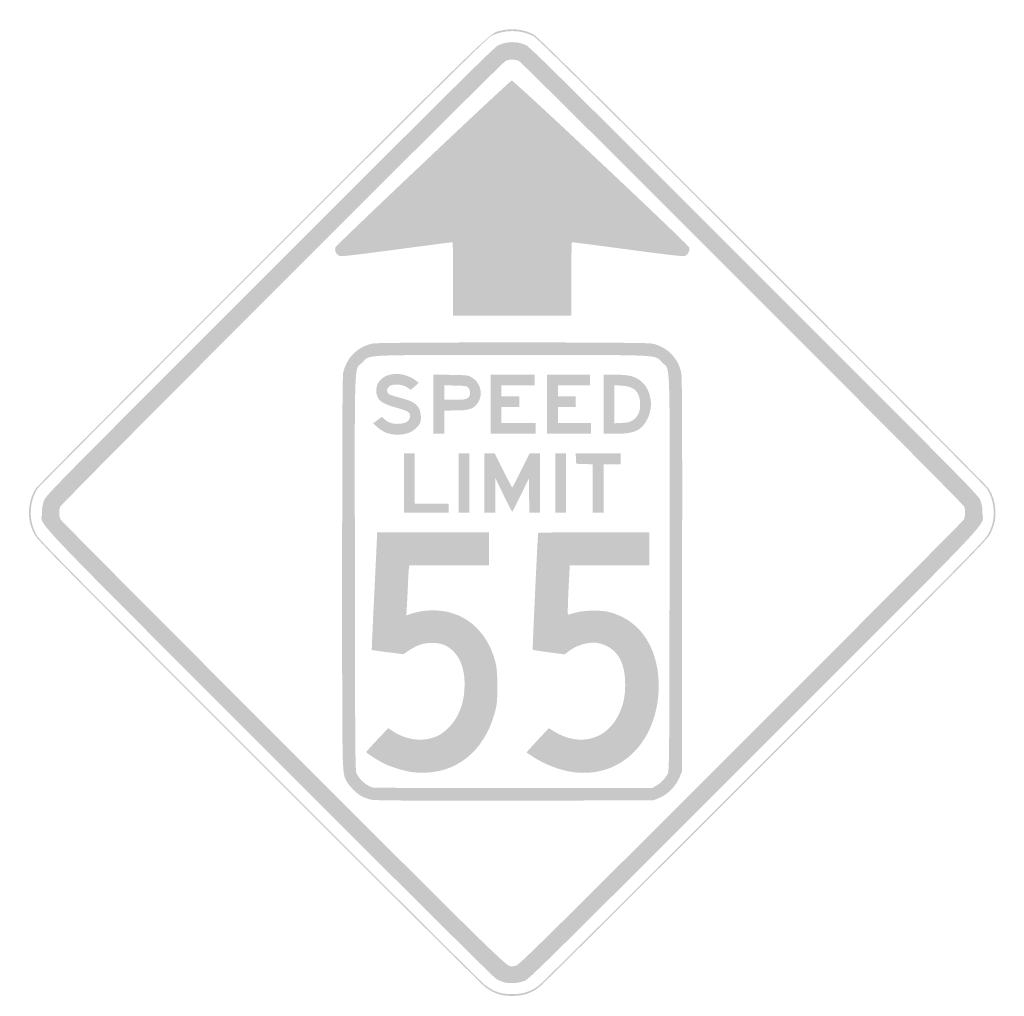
# Model space of a CAD drawing. Header units: inches. Extents: x -25.9 to 25.9, y -25.5 to 26.
import ezdxf

# ---------------------------------------------------------------- set-up
doc = ezdxf.new("R2010")
doc.units = ezdxf.units.IN
doc.header["$MEASUREMENT"] = 0

msp = doc.modelspace()

# ---------------------------------------------------------------- hatches: boundary and pattern name
h = msp.add_hatch(color=7)
edge = h.paths.add_edge_path()
edge.add_spline(control_points=[(-0.613, -25.389), (-0.949, -25.292), (-1.141, -25.194), (-1.441, -24.967), (-1.595, -24.85), (-6.963, -19.508), (-13.37, -13.096), (-24.591, -1.867), (-25.026, -1.425), (-25.187, -1.097), (-25.403, -0.657), (-25.474, -0.308), (-25.443, 0.165), (-25.416, 0.582), (-25.293, 0.959), (-25.08, 1.278), (-25.004, 1.392), (-19.632, 6.792), (-13.142, 13.278), (-0.461, 25.952), (-1.212, 25.23), (-0.555, 25.385), (-0.006, 25.514), (0.589, 25.445), (1.097, 25.193), (1.299, 25.092), (3.486, 22.929), (13.142, 13.278), (19.632, 6.792), (25.004, 1.392), (25.08, 1.278), (25.293, 0.959), (25.416, 0.582), (25.443, 0.165), (25.474, -0.308), (25.403, -0.657), (25.187, -1.097), (25.026, -1.425), (24.591, -1.867), (13.37, -13.096), (6.963, -19.508), (1.595, -24.85), (1.441, -24.967), (1.137, -25.198), (0.951, -25.29), (0.589, -25.39), (0.297, -25.47), (-0.33, -25.47), (-0.613, -25.389)], knot_values=[0, 0, 0, 0, 1, 1, 1, 2, 2, 2, 3, 3, 3, 4, 4, 4, 5, 5, 5, 6, 6, 6, 7, 7, 7, 8, 8, 8, 9, 9, 9, 10, 10, 10, 11, 11, 11, 12, 12, 12, 13, 13, 13, 14, 14, 14, 15, 15, 15, 16, 16, 16, 16], degree=3, periodic=0)
edge = h.paths.add_edge_path(flags=0)
edge.add_spline(control_points=[(0.589, -25.295), (0.951, -25.195), (1.137, -25.103), (1.441, -24.872), (1.595, -24.756), (6.942, -19.435), (13.323, -13.049), (24.498, -1.866), (24.932, -1.425), (25.093, -1.097), (25.309, -0.657), (25.379, -0.308), (25.349, 0.165), (25.322, 0.582), (25.199, 0.959), (24.986, 1.278), (24.909, 1.392), (19.559, 6.77), (13.095, 13.23), (3.477, 22.843), (1.299, 24.998), (1.097, 25.098), (0.414, 25.438), (-0.414, 25.438), (-1.097, 25.098), (-1.299, 24.998), (-3.477, 22.843), (-13.095, 13.23), (-19.559, 6.77), (-24.909, 1.392), (-24.986, 1.278), (-25.199, 0.959), (-25.322, 0.582), (-25.349, 0.165), (-25.379, -0.308), (-25.309, -0.657), (-25.093, -1.097), (-24.932, -1.425), (-24.498, -1.866), (-13.323, -13.049), (-6.942, -19.435), (-1.595, -24.756), (-1.441, -24.872), (-0.976, -25.225), (-0.6, -25.354), (-0.024, -25.358), (0.184, -25.359), (0.46, -25.331), (0.589, -25.295)], knot_values=[0, 0, 0, 0, 1, 1, 1, 2, 2, 2, 3, 3, 3, 4, 4, 4, 5, 5, 5, 6, 6, 6, 7, 7, 7, 8, 8, 8, 9, 9, 9, 10, 10, 10, 11, 11, 11, 12, 12, 12, 13, 13, 13, 14, 14, 14, 15, 15, 15, 16, 16, 16, 16], degree=3, periodic=0)
h = msp.add_hatch(color=7)
edge = h.paths.add_edge_path()
edge.add_spline(control_points=[(-0.428, -24.734), (-0.546, -24.701), (-0.737, -24.617), (-0.852, -24.549), (-0.973, -24.477), (-5.985, -19.496), (-12.803, -12.672), (-25.939, 0.475), (-24.769, -0.763), (-24.766, -0.024), (-24.765, 0.252), (-24.736, 0.43), (-24.657, 0.636), (-24.553, 0.911), (-24.188, 1.281), (-12.758, 12.71), (-3.583, 21.884), (-0.919, 24.523), (-0.751, 24.601), (-0.266, 24.828), (0.265, 24.828), (0.751, 24.601), (0.919, 24.523), (3.581, 21.887), (12.758, 12.71), (24.182, 1.287), (24.553, 0.91), (24.658, 0.636), (24.737, 0.427), (24.765, 0.254), (24.766, -0.03), (24.768, -0.781), (25.916, 0.431), (12.694, -12.78), (2.1, -23.366), (0.894, -24.557), (0.668, -24.651), (0.358, -24.779), (-0.137, -24.817), (-0.428, -24.734)], knot_values=[0, 0, 0, 0, 1, 1, 1, 2, 2, 2, 3, 3, 3, 4, 4, 4, 5, 5, 5, 6, 6, 6, 7, 7, 7, 8, 8, 8, 9, 9, 9, 10, 10, 10, 11, 11, 11, 12, 12, 12, 13, 13, 13, 13], degree=3, periodic=0)
edge = h.paths.add_edge_path(flags=0)
edge.add_spline(control_points=[(0.212, -23.849), (0.377, -23.805), (1.88, -22.32), (12.059, -12.147), (18.471, -5.738), (23.748, -0.438), (23.785, -0.368), (23.865, -0.218), (23.874, 0.126), (23.804, 0.315), (23.741, 0.484), (0.549, 23.687), (0.346, 23.783), (0.156, 23.873), (-0.156, 23.873), (-0.346, 23.783), (-0.557, 23.682), (-23.741, 0.484), (-23.807, 0.306), (-23.882, 0.107), (-23.874, -0.201), (-23.789, -0.36), (-23.75, -0.434), (-18.481, -5.73), (-12.08, -12.129), (-0.412, -23.794), (-0.318, -23.887), (-0.024, -23.898), (0.002, -23.899), (0.108, -23.877), (0.212, -23.849)], knot_values=[0, 0, 0, 0, 1, 1, 1, 2, 2, 2, 3, 3, 3, 4, 4, 4, 5, 5, 5, 6, 6, 6, 7, 7, 7, 8, 8, 8, 9, 9, 9, 10, 10, 10, 10], degree=3, periodic=0)
h = msp.add_hatch(color=7)
edge = h.paths.add_edge_path()
edge.add_spline(control_points=[(-3.111, 12.304), (-3.111, 13.367), (-3.127, 14.237), (-3.147, 14.238), (-3.166, 14.239), (-4.495, 14.065), (-6.099, 13.852), (-8.748, 13.501), (-9.028, 13.472), (-9.139, 13.534), (-9.282, 13.614), (-9.359, 13.798), (-9.319, 13.959), (-9.292, 14.066), (-0.172, 22.695), (-0.027, 22.75), (0.059, 22.783), (9.281, 14.109), (9.319, 13.96), (9.359, 13.798), (9.282, 13.614), (9.139, 13.534), (9.028, 13.472), (8.748, 13.501), (6.099, 13.852), (4.495, 14.065), (3.166, 14.239), (3.147, 14.238), (3.127, 14.237), (3.111, 13.367), (3.111, 12.304)], knot_values=[0, 0, 0, 0, 1, 1, 1, 2, 2, 2, 3, 3, 3, 4, 4, 4, 5, 5, 5, 6, 6, 6, 7, 7, 7, 8, 8, 8, 9, 9, 9, 10, 10, 10, 10], degree=3, periodic=0)
edge.add_line((3.111, 12.304), (3.111, 10.371))
edge.add_line((3.111, 10.371), (0, 10.371))
edge.add_line((0, 10.371), (-3.111, 10.371))
edge.add_line((-3.111, 10.371), (-3.111, 12.304))
h = msp.add_hatch(color=7)
edge = h.paths.add_edge_path()
edge.add_spline(control_points=[(-7.484, -15.107), (-7.62, -15.07), (-7.82, -14.995), (-7.928, -14.939), (-8.18, -14.811), (-8.588, -14.403), (-8.716, -14.152), (-8.97, -13.655), (-8.957, -14.244), (-8.957, -3.151), (-8.957, 4.222), (-8.942, 7.184), (-8.904, 7.363), (-8.738, 8.154), (-8.12, 8.76), (-7.331, 8.905), (-6.942, 8.977), (6.942, 8.977), (7.331, 8.905), (8.135, 8.757), (8.753, 8.139), (8.907, 7.33), (8.947, 7.122), (8.957, 4.313), (8.947, -3.3)], knot_values=[0, 0, 0, 0, 1, 1, 1, 2, 2, 2, 3, 3, 3, 4, 4, 4, 5, 5, 5, 6, 6, 6, 7, 7, 7, 8, 8, 8, 8], degree=3, periodic=0)
edge.add_line((8.947, -3.3), (8.933, -13.647))
edge.add_line((8.933, -13.647), (8.834, -13.887))
edge.add_spline(control_points=[(8.834, -13.887), (8.611, -14.429), (8.209, -14.839), (7.696, -15.046)], knot_values=[0, 0, 0, 0, 1, 1, 1, 1], degree=3, periodic=0)
edge.add_line((7.696, -15.046), (7.425, -15.156))
edge.add_line((7.425, -15.156), (0.094, -15.165))
edge.add_spline(control_points=[(0.094, -15.165), (-6.114, -15.172), (-7.274, -15.164), (-7.484, -15.107)], knot_values=[0, 0, 0, 0, 1, 1, 1, 1], degree=3, periodic=0)
edge = h.paths.add_edge_path(flags=0)
edge.add_spline(control_points=[(7.566, -14.394), (7.79, -14.273), (8.063, -13.995), (8.185, -13.765), (8.27, -13.606), (8.274, -13.237), (8.285, -3.231), (8.299, 8.534), (8.336, 7.462), (7.9, 7.898), (7.468, 8.33), (8.133, 8.297), (0, 8.297), (-8.127, 8.297), (-7.469, 8.33), (-7.896, 7.902), (-8.338, 7.46), (-8.299, 8.58), (-8.285, -3.207), (-8.274, -13.236), (-8.27, -13.606), (-8.185, -13.765), (-8.012, -14.092), (-7.679, -14.376), (-7.354, -14.476), (-7.289, -14.495), (-3.948, -14.508), (0.071, -14.504)], knot_values=[0, 0, 0, 0, 1, 1, 1, 2, 2, 2, 3, 3, 3, 4, 4, 4, 5, 5, 5, 6, 6, 6, 7, 7, 7, 8, 8, 8, 9, 9, 9, 9], degree=3, periodic=0)
edge.add_line((0.071, -14.504), (7.377, -14.496))
edge.add_line((7.377, -14.496), (7.566, -14.394))
h = msp.add_hatch(color=7)
edge = h.paths.add_edge_path()
edge.add_spline(control_points=[(-6.633, 4.201), (-6.769, 4.253), (-6.979, 4.386), (-7.101, 4.496)], knot_values=[0, 0, 0, 0, 1, 1, 1, 1], degree=3, periodic=0)
edge.add_line((-7.101, 4.496), (-7.323, 4.697))
edge.add_line((-7.323, 4.697), (-7.097, 4.87))
edge.add_line((-7.097, 4.87), (-6.87, 5.043))
edge.add_line((-6.87, 5.043), (-6.715, 4.907))
edge.add_spline(control_points=[(-6.715, 4.907), (-6.506, 4.723), (-6.267, 4.652), (-5.934, 4.676), (-5.576, 4.702), (-5.403, 4.822), (-5.383, 5.058), (-5.364, 5.283), (-5.461, 5.343), (-6.158, 5.54), (-6.869, 5.74), (-7.088, 5.904), (-7.149, 6.28), (-7.251, 6.909), (-6.727, 7.356), (-5.96, 7.295), (-5.654, 7.27), (-5.254, 7.11), (-5.044, 6.927)], knot_values=[0, 0, 0, 0, 1, 1, 1, 2, 2, 2, 3, 3, 3, 4, 4, 4, 5, 5, 5, 6, 6, 6, 6], degree=3, periodic=0)
edge.add_line((-5.044, 6.927), (-4.926, 6.825))
edge.add_line((-4.926, 6.825), (-5.13, 6.643))
edge.add_line((-5.13, 6.643), (-5.335, 6.462))
edge.add_line((-5.335, 6.462), (-5.526, 6.589))
edge.add_spline(control_points=[(-5.526, 6.589), (-5.795, 6.767), (-6.281, 6.797), (-6.47, 6.648), (-6.62, 6.53), (-6.638, 6.366), (-6.514, 6.254), (-6.467, 6.211), (-6.259, 6.134), (-6.051, 6.083), (-5.287, 5.892), (-5.056, 5.768), (-4.902, 5.466), (-4.798, 5.262), (-4.777, 4.864), (-4.861, 4.699), (-4.967, 4.493), (-5.21, 4.287), (-5.456, 4.195), (-5.791, 4.07), (-6.3, 4.072), (-6.633, 4.201)], knot_values=[0, 0, 0, 0, 1, 1, 1, 2, 2, 2, 3, 3, 3, 4, 4, 4, 5, 5, 5, 6, 6, 6, 7, 7, 7, 7], degree=3, periodic=0)
h = msp.add_hatch(color=7)
edge = h.paths.add_edge_path()
edge.add_line((-4.148, 5.708), (-4.148, 7.267))
edge.add_line((-4.148, 7.267), (-3.241, 7.251))
edge.add_spline(control_points=[(-3.241, 7.251), (-2.35, 7.236), (-2.329, 7.234), (-2.114, 7.107), (-1.727, 6.879), (-1.551, 6.361), (-1.723, 5.951), (-1.913, 5.496), (-2.175, 5.376), (-2.982, 5.375)], knot_values=[0, 0, 0, 0, 1, 1, 1, 2, 2, 2, 3, 3, 3, 3], degree=3, periodic=0)
edge.add_line((-2.982, 5.375), (-3.583, 5.374))
edge.add_line((-3.583, 5.374), (-3.583, 4.761))
edge.add_line((-3.583, 4.761), (-3.583, 4.148))
edge.add_line((-3.583, 4.148), (-3.866, 4.148))
edge.add_line((-3.866, 4.148), (-4.148, 4.148))
edge.add_line((-4.148, 4.148), (-4.148, 5.708))
edge = h.paths.add_edge_path(flags=0)
edge.add_spline(control_points=[(-2.34, 6.037), (-2.188, 6.157), (-2.172, 6.394), (-2.306, 6.559), (-2.39, 6.664), (-2.432, 6.671), (-2.989, 6.686)], knot_values=[0, 0, 0, 0, 1, 1, 1, 2, 2, 2, 2], degree=3, periodic=0)
edge.add_line((-2.989, 6.686), (-3.583, 6.702))
edge.add_line((-3.583, 6.702), (-3.583, 6.321))
edge.add_line((-3.583, 6.321), (-3.583, 5.94))
edge.add_line((-3.583, 5.94), (-3.023, 5.94))
edge.add_spline(control_points=[(-3.023, 5.94), (-2.529, 5.94), (-2.45, 5.951), (-2.34, 6.037)], knot_values=[0, 0, 0, 0, 1, 1, 1, 1], degree=3, periodic=0)
for points in [[(-1.131, 5.704), (-1.131, 7.26), (0.024, 7.26), (1.179, 7.26), (1.179, 6.977), (1.179, 6.694), (0.306, 6.694), (-0.566, 6.694), (-0.566, 6.411), (-0.566, 6.128), (-0.094, 6.128), (0.377, 6.128), (0.377, 5.845), (0.377, 5.563), (-0.094, 5.563), (-0.566, 5.563), (-0.566, 5.138), (-0.566, 4.714), (0.33, 4.714), (1.226, 4.714), (1.226, 4.431), (1.226, 4.148), (0.047, 4.148), (-1.131, 4.148), (-1.131, 5.704)], [(1.838, 5.704), (1.838, 7.26), (2.97, 7.26), (4.101, 7.26), (4.101, 6.977), (4.101, 6.694), (3.253, 6.694), (2.404, 6.694), (2.404, 6.411), (2.404, 6.128), (2.876, 6.128), (3.347, 6.128), (3.347, 5.845), (3.347, 5.563), (2.876, 5.563), (2.404, 5.563), (2.404, 5.138), (2.404, 4.714), (3.276, 4.714), (4.148, 4.714), (4.148, 4.431), (4.148, 4.148), (2.993, 4.148), (1.838, 4.148), (1.838, 5.704)], [(-5.704, 1.556), (-5.704, 3.111), (-5.421, 3.111), (-5.138, 3.111), (-5.138, 1.791), (-5.138, 0.471), (-4.243, 0.471), (-3.347, 0.471), (-3.347, 0.236), (-3.347, 0), (-4.525, 0), (-5.704, 0), (-5.704, 1.556)], [(-2.828, 1.556), (-2.828, 3.111), (-2.546, 3.111), (-2.263, 3.111), (-2.263, 1.556), (-2.263, 0), (-2.546, 0), (-2.828, 0), (-2.828, 1.556)], [(2.263, 1.556), (2.263, 3.111), (2.546, 3.111), (2.828, 3.111), (2.828, 1.556), (2.828, 0), (2.546, 0), (2.263, 0), (2.263, 1.556)], [(4.243, 1.271), (4.243, 2.542), (3.807, 2.556), (3.371, 2.569), (3.356, 2.84), (3.342, 3.111), (4.523, 3.111), (5.704, 3.111), (5.704, 2.828), (5.704, 2.546), (5.256, 2.546), (4.808, 2.546), (4.808, 1.273), (4.808, 0), (4.525, 0), (4.243, 0), (4.243, 1.271)]]:
    msp.add_hatch(color=7).paths.add_polyline_path(points)
h = msp.add_hatch(color=7)
edge = h.paths.add_edge_path()
edge.add_line((4.808, 5.704), (4.808, 7.26))
edge.add_line((4.808, 7.26), (5.413, 7.26))
edge.add_spline(control_points=[(5.413, 7.26), (6.099, 7.26), (6.419, 7.189), (6.716, 6.971), (7.305, 6.54), (7.48, 5.631), (7.113, 4.914), (6.809, 4.318), (6.437, 4.148), (5.436, 4.148)], knot_values=[0, 0, 0, 0, 1, 1, 1, 2, 2, 2, 3, 3, 3, 3], degree=3, periodic=0)
edge.add_line((5.436, 4.148), (4.808, 4.148))
edge.add_line((4.808, 4.148), (4.808, 5.704))
edge = h.paths.add_edge_path(flags=0)
edge.add_spline(control_points=[(6.35, 4.864), (6.636, 5.054), (6.756, 5.335), (6.734, 5.769), (6.702, 6.39), (6.419, 6.651), (5.739, 6.685)], knot_values=[0, 0, 0, 0, 1, 1, 1, 2, 2, 2, 2], degree=3, periodic=0)
edge.add_line((5.739, 6.685), (5.374, 6.704))
edge.add_line((5.374, 6.704), (5.374, 5.704))
edge.add_line((5.374, 5.704), (5.374, 4.704))
edge.add_line((5.374, 4.704), (5.766, 4.721))
edge.add_spline(control_points=[(5.766, 4.721), (6.097, 4.735), (6.189, 4.758), (6.35, 4.864)], knot_values=[0, 0, 0, 0, 1, 1, 1, 1], degree=3, periodic=0)
h = msp.add_hatch(color=7)
edge = h.paths.add_edge_path()
edge.add_line((-1.461, 1.556), (-1.461, 3.111))
edge.add_line((-1.461, 3.111), (-1.189, 3.111))
edge.add_line((-1.189, 3.111), (-0.917, 3.111))
edge.add_line((-0.917, 3.111), (-0.471, 2.216))
edge.add_spline(control_points=[(-0.471, 2.216), (-0.226, 1.723), (-0.014, 1.32), (0, 1.32), (0.014, 1.32), (0.226, 1.723), (0.471, 2.216)], knot_values=[0, 0, 0, 0, 1, 1, 1, 2, 2, 2, 2], degree=3, periodic=0)
edge.add_line((0.471, 2.216), (0.917, 3.111))
edge.add_line((0.917, 3.111), (1.189, 3.111))
edge.add_line((1.189, 3.111), (1.461, 3.111))
edge.add_line((1.461, 3.111), (1.461, 1.556))
edge.add_line((1.461, 1.556), (1.461, 0))
edge.add_line((1.461, 0), (1.179, 0))
edge.add_line((1.179, 0), (0.896, 0))
edge.add_line((0.896, 0), (0.891, 0.907))
edge.add_line((0.891, 0.907), (0.887, 1.815))
edge.add_line((0.887, 1.815), (0.456, 0.931))
edge.add_spline(control_points=[(0.456, 0.931), (0.22, 0.445), (0.013, 0.047), (-0.003, 0.047), (-0.018, 0.047), (-0.224, 0.445), (-0.459, 0.931)], knot_values=[0, 0, 0, 0, 1, 1, 1, 2, 2, 2, 2], degree=3, periodic=0)
edge.add_line((-0.459, 0.931), (-0.888, 1.815))
edge.add_line((-0.888, 1.815), (-0.892, 0.907))
edge.add_line((-0.892, 0.907), (-0.896, 0))
edge.add_line((-0.896, 0), (-1.179, 0))
edge.add_line((-1.179, 0), (-1.461, 0))
edge.add_line((-1.461, 0), (-1.461, 1.556))
h = msp.add_hatch(color=7)
edge = h.paths.add_edge_path()
edge.add_spline(control_points=[(-5.256, -13.668), (-5.628, -13.619), (-6.248, -13.438), (-6.642, -13.264), (-6.982, -13.114), (-7.684, -12.673), (-7.682, -12.611), (-7.681, -12.584), (-7.422, -12.29), (-7.105, -11.957)], knot_values=[0, 0, 0, 0, 1, 1, 1, 2, 2, 2, 3, 3, 3, 3], degree=3, periodic=0)
edge.add_line((-7.105, -11.957), (-6.529, -11.351))
edge.add_line((-6.529, -11.351), (-6.27, -11.522))
edge.add_spline(control_points=[(-6.27, -11.522), (-5.541, -12.002), (-4.639, -12.091), (-3.919, -11.752), (-3.53, -11.569), (-3.073, -11.093), (-2.863, -10.654), (-2.638, -10.182), (-2.549, -9.829), (-2.515, -9.262), (-2.461, -8.39), (-2.692, -7.664), (-3.157, -7.246), (-3.464, -6.97), (-3.779, -6.859), (-4.243, -6.864), (-4.686, -6.868), (-5.008, -6.973), (-5.413, -7.245)], knot_values=[0, 0, 0, 0, 1, 1, 1, 2, 2, 2, 3, 3, 3, 4, 4, 4, 5, 5, 5, 6, 6, 6, 6], degree=3, periodic=0)
edge.add_line((-5.413, -7.245), (-5.728, -7.456))
edge.add_line((-5.728, -7.456), (-6.553, -7.354))
edge.add_spline(control_points=[(-6.553, -7.354), (-7.006, -7.297), (-7.385, -7.243), (-7.395, -7.234), (-7.404, -7.225), (-7.345, -5.885), (-7.264, -4.257), (-7.184, -2.629), (-7.118, -1.238), (-7.118, -1.167)], knot_values=[0, 0, 0, 0, 1, 1, 1, 2, 2, 2, 3, 3, 3, 3], degree=3, periodic=0)
edge.add_line((-7.118, -1.167), (-7.118, -1.037))
edge.add_line((-7.118, -1.037), (-4.172, -1.037))
edge.add_line((-4.172, -1.037), (-1.226, -1.037))
edge.add_line((-1.226, -1.037), (-1.226, -1.909))
edge.add_line((-1.226, -1.909), (-1.226, -2.781))
edge.add_line((-1.226, -2.781), (-3.321, -2.781))
edge.add_line((-3.321, -2.781), (-5.417, -2.781))
edge.add_line((-5.417, -2.781), (-5.44, -2.934))
edge.add_spline(control_points=[(-5.44, -2.934), (-5.453, -3.019), (-5.476, -3.385), (-5.49, -3.748), (-5.505, -4.111), (-5.53, -4.634), (-5.546, -4.91)], knot_values=[0, 0, 0, 0, 1, 1, 1, 2, 2, 2, 2], degree=3, periodic=0)
edge.add_line((-5.546, -4.91), (-5.575, -5.413))
edge.add_line((-5.575, -5.413), (-5.298, -5.321))
edge.add_spline(control_points=[(-5.298, -5.321), (-4.674, -5.115), (-3.934, -5.092), (-3.294, -5.258), (-2.08, -5.572), (-1.179, -6.581), (-0.859, -7.984), (-0.762, -8.408), (-0.75, -9.788), (-0.84, -10.206), (-1.288, -12.295), (-2.669, -13.61), (-4.502, -13.693), (-4.735, -13.704), (-5.075, -13.692), (-5.256, -13.668)], knot_values=[0, 0, 0, 0, 1, 1, 1, 2, 2, 2, 3, 3, 3, 4, 4, 4, 5, 5, 5, 5], degree=3, periodic=0)
h = msp.add_hatch(color=7)
edge = h.paths.add_edge_path()
edge.add_spline(control_points=[(3.217, -13.668), (2.522, -13.577), (1.653, -13.241), (1.041, -12.825)], knot_values=[0, 0, 0, 0, 1, 1, 1, 1], degree=3, periodic=0)
edge.add_line((1.041, -12.825), (0.749, -12.627))
edge.add_line((0.749, -12.627), (0.926, -12.43))
edge.add_spline(control_points=[(0.926, -12.43), (1.023, -12.322), (1.287, -12.035), (1.513, -11.793)], knot_values=[0, 0, 0, 0, 1, 1, 1, 1], degree=3, periodic=0)
edge.add_line((1.513, -11.793), (1.924, -11.353))
edge.add_line((1.924, -11.353), (2.24, -11.543))
edge.add_spline(control_points=[(2.24, -11.543), (3.562, -12.34), (4.968, -11.962), (5.61, -10.636), (5.851, -10.138), (5.949, -9.681), (5.951, -9.051), (5.953, -8.019), (5.628, -7.338), (4.983, -7.029), (4.822, -6.952), (4.582, -6.875), (4.449, -6.858), (3.991, -6.801), (3.351, -6.997), (2.951, -7.317)], knot_values=[0, 0, 0, 0, 1, 1, 1, 2, 2, 2, 3, 3, 3, 4, 4, 4, 5, 5, 5, 5], degree=3, periodic=0)
edge.add_line((2.951, -7.317), (2.767, -7.464))
edge.add_line((2.767, -7.464), (1.937, -7.359))
edge.add_spline(control_points=[(1.937, -7.359), (1.481, -7.301), (1.095, -7.239), (1.08, -7.221), (1.061, -7.199), (1.316, -1.681), (1.364, -1.072), (1.366, -1.053), (2.682, -1.037), (4.29, -1.037)], knot_values=[0, 0, 0, 0, 1, 1, 1, 2, 2, 2, 3, 3, 3, 3], degree=3, periodic=0)
edge.add_line((4.29, -1.037), (7.212, -1.037))
edge.add_line((7.212, -1.037), (7.212, -1.909))
edge.add_line((7.212, -1.909), (7.212, -2.781))
edge.add_line((7.212, -2.781), (5.122, -2.781))
edge.add_line((5.122, -2.781), (3.031, -2.781))
edge.add_line((3.031, -2.781), (3.001, -3.335))
edge.add_spline(control_points=[(3.001, -3.335), (2.935, -4.526), (2.909, -5.374), (2.938, -5.374), (2.955, -5.374), (3.133, -5.327), (3.335, -5.27), (3.809, -5.135), (4.676, -5.124), (5.138, -5.248), (6.086, -5.502), (6.819, -6.106), (7.256, -6.996), (8.024, -8.557), (7.813, -10.805), (6.769, -12.193), (5.919, -13.324), (4.644, -13.853), (3.217, -13.668)], knot_values=[0, 0, 0, 0, 1, 1, 1, 2, 2, 2, 3, 3, 3, 4, 4, 4, 5, 5, 5, 6, 6, 6, 6], degree=3, periodic=0)

doc.saveas('drawing.dxf')
